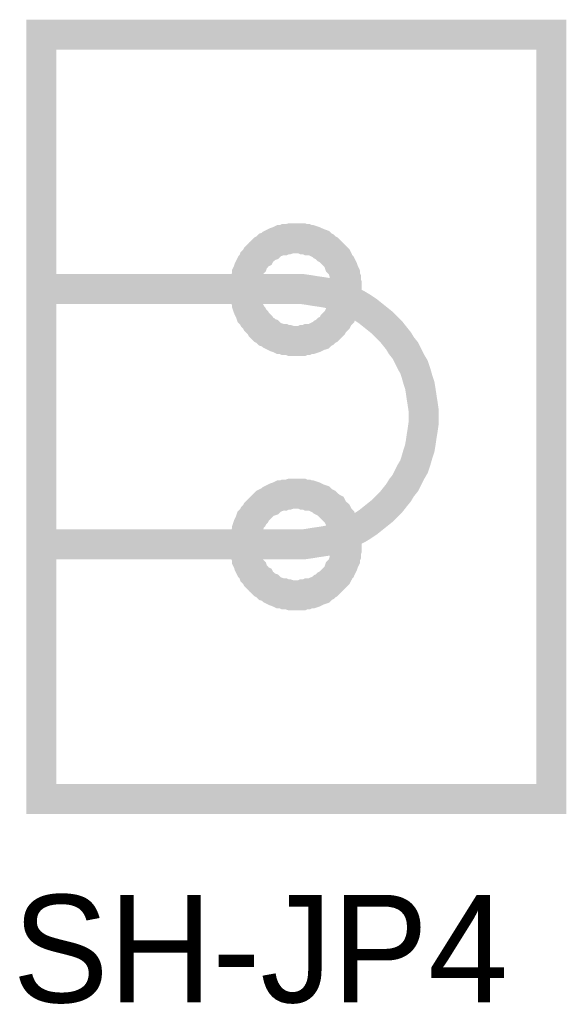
# Model space of a CAD drawing. Header units: inches. Extents: x 0 to 17, y 0 to 11.
# Tile 15 of 39: x 2.2 to 2.4, y 9.4 to 9.8. Entities that reach past the tile are written whole.
import ezdxf

# ---------------------------------------------------------------- set-up
doc = ezdxf.new("R2010")
doc.units = ezdxf.units.IN
doc.header["$MEASUREMENT"] = 0
doc.layers.add('Sheet', color=255, linetype='Continuous')

msp = doc.modelspace()

# ---------------------------------------------------------------- linework, layer by layer
at = {"layer": 'Sheet'}
for points in [[(2.20038, 9.79989, 0.0118, 0.0118, 0), (2.40052, 9.79989, 0.0118, 0.0118, 0), (2.40052, 9.49986, 0.0118, 0.0118, 0), (2.20038, 9.49986, 0.0118, 0.0118, 0), (2.20038, 9.79989, 0.0118, 0.0118, 0)], [(2.20038, 9.79989, 0.0039, 0.0039, 0), (2.20038, 9.49986, 0.0039, 0.0039, 0), (2.40052, 9.49986, 0.0039, 0.0039, 0), (2.40052, 9.79989, 0.0039, 0.0039, 0), (2.20038, 9.79989, 0.0039, 0.0039, 0), (2.20038, 9.79989, 0.0039, 0.0039, 0)]]:
    msp.add_lwpolyline(points, format="xyseb", close=True, dxfattribs=at)
for points in [[(2.28029, 9.70001, 0.0118, 0.0118, 0), (2.28029, 9.70114, 0.0118, 0.0118, 0), (2.28029, 9.70189, 0.0118, 0.0118, 0), (2.28066, 9.70302, 0.0118, 0.0118, 0), (2.28066, 9.70415, 0.0118, 0.0118, 0), (2.28104, 9.70491, 0.0118, 0.0118, 0), (2.28104, 9.70604, 0.0118, 0.0118, 0), (2.28142, 9.70679, 0.0118, 0.0118, 0), (2.28179, 9.70792, 0.0118, 0.0118, 0), (2.28217, 9.70868, 0.0118, 0.0118, 0), (2.28255, 9.70943, 0.0118, 0.0118, 0), (2.2833, 9.71018, 0.0118, 0.0118, 0), (2.28368, 9.71131, 0.0118, 0.0118, 0), (2.28443, 9.71207, 0.0118, 0.0118, 0), (2.28481, 9.71282, 0.0118, 0.0118, 0), (2.28556, 9.71358, 0.0118, 0.0118, 0), (2.28632, 9.71395, 0.0118, 0.0118, 0), (2.28669, 9.71471, 0.0118, 0.0118, 0), (2.28745, 9.71546, 0.0118, 0.0118, 0), (2.2882, 9.71584, 0.0118, 0.0118, 0), (2.28895, 9.71659, 0.0118, 0.0118, 0), (2.29009, 9.71697, 0.0118, 0.0118, 0), (2.29084, 9.71772, 0.0118, 0.0118, 0), (2.29159, 9.7181, 0.0118, 0.0118, 0), (2.29235, 9.71848, 0.0118, 0.0118, 0), (2.29348, 9.71885, 0.0118, 0.0118, 0), (2.29423, 9.71923, 0.0118, 0.0118, 0), (2.29536, 9.71923, 0.0118, 0.0118, 0), (2.29612, 9.71961, 0.0118, 0.0118, 0), (2.29725, 9.71961, 0.0118, 0.0118, 0), (2.29838, 9.71998, 0.0118, 0.0118, 0), (2.29913, 9.71998, 0.0118, 0.0118, 0), (2.30026, 9.71998, 0.0118, 0.0118, 0)], [(2.30026, 9.71998, 0.0118, 0.0118, 0), (2.30026, 9.71998, 0.0118, 0.0118, 0)], [(2.30026, 9.71998, 0.0118, 0.0118, 0), (2.30139, 9.71998, 0.0118, 0.0118, 0), (2.30252, 9.71998, 0.0118, 0.0118, 0), (2.30328, 9.71961, 0.0118, 0.0118, 0), (2.30441, 9.71961, 0.0118, 0.0118, 0), (2.30516, 9.71923, 0.0118, 0.0118, 0), (2.30629, 9.71923, 0.0118, 0.0118, 0), (2.30742, 9.71885, 0.0118, 0.0118, 0), (2.30818, 9.71848, 0.0118, 0.0118, 0), (2.30893, 9.7181, 0.0118, 0.0118, 0), (2.31006, 9.71772, 0.0118, 0.0118, 0), (2.31082, 9.71697, 0.0118, 0.0118, 0), (2.31157, 9.71659, 0.0118, 0.0118, 0), (2.31232, 9.71584, 0.0118, 0.0118, 0), (2.31308, 9.71546, 0.0118, 0.0118, 0), (2.31383, 9.71471, 0.0118, 0.0118, 0), (2.31458, 9.71395, 0.0118, 0.0118, 0), (2.31496, 9.71358, 0.0118, 0.0118, 0), (2.31571, 9.71282, 0.0118, 0.0118, 0), (2.31647, 9.71207, 0.0118, 0.0118, 0), (2.31685, 9.71131, 0.0118, 0.0118, 0), (2.31722, 9.71018, 0.0118, 0.0118, 0), (2.31798, 9.70943, 0.0118, 0.0118, 0), (2.31835, 9.70868, 0.0118, 0.0118, 0), (2.31873, 9.70792, 0.0118, 0.0118, 0), (2.31911, 9.70679, 0.0118, 0.0118, 0), (2.31948, 9.70604, 0.0118, 0.0118, 0), (2.31948, 9.70491, 0.0118, 0.0118, 0), (2.31986, 9.70415, 0.0118, 0.0118, 0), (2.31986, 9.70302, 0.0118, 0.0118, 0), (2.32024, 9.70189, 0.0118, 0.0118, 0), (2.32024, 9.70114, 0.0118, 0.0118, 0), (2.32024, 9.70001, 0.0118, 0.0118, 0)], [(2.28029, 9.70001, 0.0039, 0.0039, 0), (2.28029, 9.70114, 0.0039, 0.0039, 0), (2.28029, 9.70189, 0.0039, 0.0039, 0), (2.28066, 9.70302, 0.0039, 0.0039, 0), (2.28066, 9.70415, 0.0039, 0.0039, 0), (2.28104, 9.70491, 0.0039, 0.0039, 0), (2.28104, 9.70604, 0.0039, 0.0039, 0), (2.28142, 9.70679, 0.0039, 0.0039, 0), (2.28179, 9.70792, 0.0039, 0.0039, 0), (2.28217, 9.70868, 0.0039, 0.0039, 0), (2.28255, 9.70943, 0.0039, 0.0039, 0), (2.2833, 9.71018, 0.0039, 0.0039, 0), (2.28368, 9.71131, 0.0039, 0.0039, 0), (2.28443, 9.71207, 0.0039, 0.0039, 0), (2.28481, 9.71282, 0.0039, 0.0039, 0), (2.28556, 9.71358, 0.0039, 0.0039, 0), (2.28632, 9.71395, 0.0039, 0.0039, 0), (2.28669, 9.71471, 0.0039, 0.0039, 0), (2.28745, 9.71546, 0.0039, 0.0039, 0), (2.2882, 9.71584, 0.0039, 0.0039, 0), (2.28895, 9.71659, 0.0039, 0.0039, 0), (2.29009, 9.71697, 0.0039, 0.0039, 0), (2.29084, 9.71772, 0.0039, 0.0039, 0), (2.29159, 9.7181, 0.0039, 0.0039, 0), (2.29235, 9.71848, 0.0039, 0.0039, 0), (2.29348, 9.71885, 0.0039, 0.0039, 0), (2.29423, 9.71923, 0.0039, 0.0039, 0), (2.29536, 9.71923, 0.0039, 0.0039, 0), (2.29612, 9.71961, 0.0039, 0.0039, 0), (2.29725, 9.71961, 0.0039, 0.0039, 0), (2.29838, 9.71998, 0.0039, 0.0039, 0), (2.29913, 9.71998, 0.0039, 0.0039, 0), (2.30026, 9.71998, 0.0039, 0.0039, 0)], [(2.30026, 9.71998, 0.0039, 0.0039, 0), (2.30026, 9.71998, 0.0039, 0.0039, 0)], [(2.30026, 9.71998, 0.0039, 0.0039, 0), (2.30139, 9.71998, 0.0039, 0.0039, 0), (2.30252, 9.71998, 0.0039, 0.0039, 0), (2.30328, 9.71961, 0.0039, 0.0039, 0), (2.30441, 9.71961, 0.0039, 0.0039, 0), (2.30516, 9.71923, 0.0039, 0.0039, 0), (2.30629, 9.71923, 0.0039, 0.0039, 0), (2.30742, 9.71885, 0.0039, 0.0039, 0), (2.30818, 9.71848, 0.0039, 0.0039, 0), (2.30893, 9.7181, 0.0039, 0.0039, 0), (2.31006, 9.71772, 0.0039, 0.0039, 0), (2.31082, 9.71697, 0.0039, 0.0039, 0), (2.31157, 9.71659, 0.0039, 0.0039, 0), (2.31232, 9.71584, 0.0039, 0.0039, 0), (2.31308, 9.71546, 0.0039, 0.0039, 0), (2.31383, 9.71471, 0.0039, 0.0039, 0), (2.31458, 9.71395, 0.0039, 0.0039, 0), (2.31496, 9.71358, 0.0039, 0.0039, 0), (2.31571, 9.71282, 0.0039, 0.0039, 0), (2.31647, 9.71207, 0.0039, 0.0039, 0), (2.31685, 9.71131, 0.0039, 0.0039, 0), (2.31722, 9.71018, 0.0039, 0.0039, 0), (2.31798, 9.70943, 0.0039, 0.0039, 0), (2.31835, 9.70868, 0.0039, 0.0039, 0), (2.31873, 9.70792, 0.0039, 0.0039, 0), (2.31911, 9.70679, 0.0039, 0.0039, 0), (2.31948, 9.70604, 0.0039, 0.0039, 0), (2.31948, 9.70491, 0.0039, 0.0039, 0), (2.31986, 9.70415, 0.0039, 0.0039, 0), (2.31986, 9.70302, 0.0039, 0.0039, 0), (2.32024, 9.70189, 0.0039, 0.0039, 0), (2.32024, 9.70114, 0.0039, 0.0039, 0), (2.32024, 9.70001, 0.0039, 0.0039, 0)], [(2.30026, 9.70001, 0.0118, 0.0118, 0), (2.20038, 9.70001, 0.0118, 0.0118, 0)], [(2.30026, 9.67965, 0.0118, 0.0118, 0), (2.29913, 9.67965, 0.0118, 0.0118, 0), (2.29838, 9.67965, 0.0118, 0.0118, 0), (2.29725, 9.68003, 0.0118, 0.0118, 0), (2.29612, 9.68003, 0.0118, 0.0118, 0), (2.29536, 9.68041, 0.0118, 0.0118, 0), (2.29423, 9.68041, 0.0118, 0.0118, 0), (2.29348, 9.68078, 0.0118, 0.0118, 0), (2.29235, 9.68116, 0.0118, 0.0118, 0), (2.29159, 9.68154, 0.0118, 0.0118, 0), (2.29084, 9.68191, 0.0118, 0.0118, 0), (2.29009, 9.68267, 0.0118, 0.0118, 0), (2.28895, 9.68305, 0.0118, 0.0118, 0), (2.2882, 9.6838, 0.0118, 0.0118, 0), (2.28745, 9.68418, 0.0118, 0.0118, 0), (2.28669, 9.68493, 0.0118, 0.0118, 0), (2.28632, 9.68568, 0.0118, 0.0118, 0), (2.28556, 9.68644, 0.0118, 0.0118, 0), (2.28481, 9.68719, 0.0118, 0.0118, 0), (2.28443, 9.68795, 0.0118, 0.0118, 0), (2.28368, 9.6887, 0.0118, 0.0118, 0), (2.2833, 9.68945, 0.0118, 0.0118, 0), (2.28255, 9.69021, 0.0118, 0.0118, 0), (2.28217, 9.69134, 0.0118, 0.0118, 0), (2.28179, 9.69209, 0.0118, 0.0118, 0), (2.28142, 9.69285, 0.0118, 0.0118, 0), (2.28104, 9.69398, 0.0118, 0.0118, 0), (2.28104, 9.69473, 0.0118, 0.0118, 0), (2.28066, 9.69586, 0.0118, 0.0118, 0), (2.28066, 9.69699, 0.0118, 0.0118, 0), (2.28029, 9.69775, 0.0118, 0.0118, 0), (2.28029, 9.69888, 0.0118, 0.0118, 0), (2.28029, 9.70001, 0.0118, 0.0118, 0)], [(2.28029, 9.70001, 0.0118, 0.0118, 0), (2.28029, 9.70001, 0.0118, 0.0118, 0)], [(2.32024, 9.70001, 0.0118, 0.0118, 0), (2.32024, 9.69888, 0.0118, 0.0118, 0), (2.32024, 9.69775, 0.0118, 0.0118, 0), (2.31986, 9.69699, 0.0118, 0.0118, 0), (2.31986, 9.69586, 0.0118, 0.0118, 0), (2.31948, 9.69473, 0.0118, 0.0118, 0), (2.31948, 9.69398, 0.0118, 0.0118, 0), (2.31911, 9.69285, 0.0118, 0.0118, 0), (2.31873, 9.69209, 0.0118, 0.0118, 0), (2.31835, 9.69134, 0.0118, 0.0118, 0), (2.31798, 9.69021, 0.0118, 0.0118, 0), (2.31722, 9.68945, 0.0118, 0.0118, 0), (2.31685, 9.6887, 0.0118, 0.0118, 0), (2.31647, 9.68795, 0.0118, 0.0118, 0), (2.31571, 9.68719, 0.0118, 0.0118, 0), (2.31496, 9.68644, 0.0118, 0.0118, 0), (2.31458, 9.68568, 0.0118, 0.0118, 0), (2.31383, 9.68493, 0.0118, 0.0118, 0), (2.31308, 9.68418, 0.0118, 0.0118, 0), (2.31232, 9.6838, 0.0118, 0.0118, 0), (2.31157, 9.68305, 0.0118, 0.0118, 0), (2.31082, 9.68267, 0.0118, 0.0118, 0), (2.31006, 9.68191, 0.0118, 0.0118, 0), (2.30893, 9.68154, 0.0118, 0.0118, 0), (2.30818, 9.68116, 0.0118, 0.0118, 0), (2.30742, 9.68078, 0.0118, 0.0118, 0), (2.30629, 9.68041, 0.0118, 0.0118, 0), (2.30516, 9.68041, 0.0118, 0.0118, 0), (2.30441, 9.68003, 0.0118, 0.0118, 0), (2.30328, 9.68003, 0.0118, 0.0118, 0), (2.30252, 9.67965, 0.0118, 0.0118, 0), (2.30139, 9.67965, 0.0118, 0.0118, 0), (2.30026, 9.67965, 0.0118, 0.0118, 0)], [(2.35039, 9.64988, 0.0118, 0.0118, 0), (2.35039, 9.65252, 0.0118, 0.0118, 0), (2.35001, 9.65515, 0.0118, 0.0118, 0), (2.34964, 9.65742, 0.0118, 0.0118, 0), (2.34926, 9.66005, 0.0118, 0.0118, 0), (2.34888, 9.66231, 0.0118, 0.0118, 0), (2.34813, 9.66458, 0.0118, 0.0118, 0), (2.34737, 9.66721, 0.0118, 0.0118, 0), (2.34662, 9.66948, 0.0118, 0.0118, 0), (2.34549, 9.67136, 0.0118, 0.0118, 0), (2.34436, 9.67362, 0.0118, 0.0118, 0), (2.34323, 9.67588, 0.0118, 0.0118, 0), (2.34172, 9.67777, 0.0118, 0.0118, 0), (2.34059, 9.67965, 0.0118, 0.0118, 0), (2.33908, 9.68154, 0.0118, 0.0118, 0), (2.33758, 9.68342, 0.0118, 0.0118, 0), (2.33569, 9.68531, 0.0118, 0.0118, 0), (2.33418, 9.68681, 0.0118, 0.0118, 0), (2.3323, 9.68832, 0.0118, 0.0118, 0), (2.33041, 9.68983, 0.0118, 0.0118, 0), (2.32853, 9.69134, 0.0118, 0.0118, 0), (2.32627, 9.69285, 0.0118, 0.0118, 0), (2.32438, 9.69398, 0.0118, 0.0118, 0), (2.32212, 9.69511, 0.0118, 0.0118, 0), (2.31986, 9.69586, 0.0118, 0.0118, 0), (2.3176, 9.69699, 0.0118, 0.0118, 0), (2.31534, 9.69775, 0.0118, 0.0118, 0), (2.3127, 9.6985, 0.0118, 0.0118, 0), (2.31044, 9.69888, 0.0118, 0.0118, 0), (2.3078, 9.69925, 0.0118, 0.0118, 0), (2.30554, 9.69963, 0.0118, 0.0118, 0), (2.3029, 9.70001, 0.0118, 0.0118, 0), (2.30026, 9.70001, 0.0118, 0.0118, 0)], [(2.30026, 9.70001, 0.0118, 0.0118, 0), (2.30026, 9.70001, 0.0118, 0.0118, 0), (2.30026, 9.70001, 0.0118, 0.0118, 0), (2.30026, 9.70001, 0.0118, 0.0118, 0), (2.30026, 9.70001, 0.0118, 0.0118, 0), (2.30026, 9.70001, 0.0118, 0.0118, 0), (2.30026, 9.70001, 0.0118, 0.0118, 0), (2.30026, 9.70001, 0.0118, 0.0118, 0), (2.30026, 9.70001, 0.0118, 0.0118, 0), (2.30026, 9.70001, 0.0118, 0.0118, 0), (2.30026, 9.70001, 0.0118, 0.0118, 0), (2.30026, 9.70001, 0.0118, 0.0118, 0), (2.30026, 9.70001, 0.0118, 0.0118, 0), (2.30026, 9.70001, 0.0118, 0.0118, 0), (2.30026, 9.70001, 0.0118, 0.0118, 0), (2.30026, 9.70001, 0.0118, 0.0118, 0), (2.30026, 9.70001, 0.0118, 0.0118, 0), (2.30026, 9.70001, 0.0118, 0.0118, 0), (2.30026, 9.70001, 0.0118, 0.0118, 0), (2.30026, 9.70001, 0.0118, 0.0118, 0), (2.30026, 9.70001, 0.0118, 0.0118, 0), (2.30026, 9.70001, 0.0118, 0.0118, 0), (2.30026, 9.70001, 0.0118, 0.0118, 0), (2.30026, 9.70001, 0.0118, 0.0118, 0), (2.30026, 9.70001, 0.0118, 0.0118, 0), (2.30026, 9.70001, 0.0118, 0.0118, 0), (2.30026, 9.70001, 0.0118, 0.0118, 0), (2.30026, 9.70001, 0.0118, 0.0118, 0), (2.30026, 9.70001, 0.0118, 0.0118, 0), (2.30026, 9.70001, 0.0118, 0.0118, 0), (2.30026, 9.70001, 0.0118, 0.0118, 0), (2.30026, 9.70001, 0.0118, 0.0118, 0), (2.30026, 9.70001, 0.0118, 0.0118, 0)], [(2.32024, 9.70001, 0.0118, 0.0118, 0), (2.32024, 9.70001, 0.0118, 0.0118, 0), (2.32024, 9.70001, 0.0118, 0.0118, 0), (2.32024, 9.70001, 0.0118, 0.0118, 0), (2.32024, 9.70001, 0.0118, 0.0118, 0), (2.32024, 9.70001, 0.0118, 0.0118, 0), (2.32024, 9.70001, 0.0118, 0.0118, 0), (2.32024, 9.70001, 0.0118, 0.0118, 0), (2.32024, 9.70001, 0.0118, 0.0118, 0), (2.32024, 9.70001, 0.0118, 0.0118, 0), (2.32024, 9.70001, 0.0118, 0.0118, 0), (2.32024, 9.70001, 0.0118, 0.0118, 0), (2.32024, 9.70001, 0.0118, 0.0118, 0), (2.32024, 9.70001, 0.0118, 0.0118, 0), (2.32024, 9.70001, 0.0118, 0.0118, 0), (2.32024, 9.70001, 0.0118, 0.0118, 0), (2.32024, 9.70001, 0.0118, 0.0118, 0), (2.32024, 9.70001, 0.0118, 0.0118, 0), (2.32024, 9.70001, 0.0118, 0.0118, 0), (2.32024, 9.70001, 0.0118, 0.0118, 0), (2.32024, 9.70001, 0.0118, 0.0118, 0), (2.32024, 9.70001, 0.0118, 0.0118, 0), (2.32024, 9.70001, 0.0118, 0.0118, 0), (2.32024, 9.70001, 0.0118, 0.0118, 0), (2.32024, 9.70001, 0.0118, 0.0118, 0), (2.32024, 9.70001, 0.0118, 0.0118, 0), (2.32024, 9.70001, 0.0118, 0.0118, 0), (2.32024, 9.70001, 0.0118, 0.0118, 0), (2.32024, 9.70001, 0.0118, 0.0118, 0), (2.32024, 9.70001, 0.0118, 0.0118, 0), (2.32024, 9.70001, 0.0118, 0.0118, 0), (2.32024, 9.70001, 0.0118, 0.0118, 0), (2.32024, 9.70001, 0.0118, 0.0118, 0)], [(2.32024, 9.70001, 0.0118, 0.0118, 0), (2.32024, 9.70001, 0.0118, 0.0118, 0)], [(2.30026, 9.67965, 0.0039, 0.0039, 0), (2.29913, 9.67965, 0.0039, 0.0039, 0), (2.29838, 9.67965, 0.0039, 0.0039, 0), (2.29725, 9.68003, 0.0039, 0.0039, 0), (2.29612, 9.68003, 0.0039, 0.0039, 0), (2.29536, 9.68041, 0.0039, 0.0039, 0), (2.29423, 9.68041, 0.0039, 0.0039, 0), (2.29348, 9.68078, 0.0039, 0.0039, 0), (2.29235, 9.68116, 0.0039, 0.0039, 0), (2.29159, 9.68154, 0.0039, 0.0039, 0), (2.29084, 9.68191, 0.0039, 0.0039, 0), (2.29009, 9.68267, 0.0039, 0.0039, 0), (2.28895, 9.68305, 0.0039, 0.0039, 0), (2.2882, 9.6838, 0.0039, 0.0039, 0), (2.28745, 9.68418, 0.0039, 0.0039, 0), (2.28669, 9.68493, 0.0039, 0.0039, 0), (2.28632, 9.68568, 0.0039, 0.0039, 0), (2.28556, 9.68644, 0.0039, 0.0039, 0), (2.28481, 9.68719, 0.0039, 0.0039, 0), (2.28443, 9.68795, 0.0039, 0.0039, 0), (2.28368, 9.6887, 0.0039, 0.0039, 0), (2.2833, 9.68945, 0.0039, 0.0039, 0), (2.28255, 9.69021, 0.0039, 0.0039, 0), (2.28217, 9.69134, 0.0039, 0.0039, 0), (2.28179, 9.69209, 0.0039, 0.0039, 0), (2.28142, 9.69285, 0.0039, 0.0039, 0), (2.28104, 9.69398, 0.0039, 0.0039, 0), (2.28104, 9.69473, 0.0039, 0.0039, 0), (2.28066, 9.69586, 0.0039, 0.0039, 0), (2.28066, 9.69699, 0.0039, 0.0039, 0), (2.28029, 9.69775, 0.0039, 0.0039, 0), (2.28029, 9.69888, 0.0039, 0.0039, 0), (2.28029, 9.70001, 0.0039, 0.0039, 0)], [(2.28029, 9.70001, 0.0039, 0.0039, 0), (2.28029, 9.70001, 0.0039, 0.0039, 0)], [(2.32024, 9.70001, 0.0039, 0.0039, 0), (2.32024, 9.69888, 0.0039, 0.0039, 0), (2.32024, 9.69775, 0.0039, 0.0039, 0), (2.31986, 9.69699, 0.0039, 0.0039, 0), (2.31986, 9.69586, 0.0039, 0.0039, 0), (2.31948, 9.69473, 0.0039, 0.0039, 0), (2.31948, 9.69398, 0.0039, 0.0039, 0), (2.31911, 9.69285, 0.0039, 0.0039, 0), (2.31873, 9.69209, 0.0039, 0.0039, 0), (2.31835, 9.69134, 0.0039, 0.0039, 0), (2.31798, 9.69021, 0.0039, 0.0039, 0), (2.31722, 9.68945, 0.0039, 0.0039, 0), (2.31685, 9.6887, 0.0039, 0.0039, 0), (2.31647, 9.68795, 0.0039, 0.0039, 0), (2.31571, 9.68719, 0.0039, 0.0039, 0), (2.31496, 9.68644, 0.0039, 0.0039, 0), (2.31458, 9.68568, 0.0039, 0.0039, 0), (2.31383, 9.68493, 0.0039, 0.0039, 0), (2.31308, 9.68418, 0.0039, 0.0039, 0), (2.31232, 9.6838, 0.0039, 0.0039, 0), (2.31157, 9.68305, 0.0039, 0.0039, 0), (2.31082, 9.68267, 0.0039, 0.0039, 0), (2.31006, 9.68191, 0.0039, 0.0039, 0), (2.30893, 9.68154, 0.0039, 0.0039, 0), (2.30818, 9.68116, 0.0039, 0.0039, 0), (2.30742, 9.68078, 0.0039, 0.0039, 0), (2.30629, 9.68041, 0.0039, 0.0039, 0), (2.30516, 9.68041, 0.0039, 0.0039, 0), (2.30441, 9.68003, 0.0039, 0.0039, 0), (2.30328, 9.68003, 0.0039, 0.0039, 0), (2.30252, 9.67965, 0.0039, 0.0039, 0), (2.30139, 9.67965, 0.0039, 0.0039, 0), (2.30026, 9.67965, 0.0039, 0.0039, 0)], [(2.32024, 9.70001, 0.0039, 0.0039, 0), (2.32024, 9.70001, 0.0039, 0.0039, 0), (2.32024, 9.70001, 0.0039, 0.0039, 0), (2.32024, 9.70001, 0.0039, 0.0039, 0), (2.32024, 9.70001, 0.0039, 0.0039, 0), (2.32024, 9.70001, 0.0039, 0.0039, 0), (2.32024, 9.70001, 0.0039, 0.0039, 0), (2.32024, 9.70001, 0.0039, 0.0039, 0), (2.32024, 9.70001, 0.0039, 0.0039, 0), (2.32024, 9.70001, 0.0039, 0.0039, 0), (2.32024, 9.70001, 0.0039, 0.0039, 0), (2.32024, 9.70001, 0.0039, 0.0039, 0), (2.32024, 9.70001, 0.0039, 0.0039, 0), (2.32024, 9.70001, 0.0039, 0.0039, 0), (2.32024, 9.70001, 0.0039, 0.0039, 0), (2.32024, 9.70001, 0.0039, 0.0039, 0), (2.32024, 9.70001, 0.0039, 0.0039, 0), (2.32024, 9.70001, 0.0039, 0.0039, 0), (2.32024, 9.70001, 0.0039, 0.0039, 0), (2.32024, 9.70001, 0.0039, 0.0039, 0), (2.32024, 9.70001, 0.0039, 0.0039, 0), (2.32024, 9.70001, 0.0039, 0.0039, 0), (2.32024, 9.70001, 0.0039, 0.0039, 0), (2.32024, 9.70001, 0.0039, 0.0039, 0), (2.32024, 9.70001, 0.0039, 0.0039, 0), (2.32024, 9.70001, 0.0039, 0.0039, 0), (2.32024, 9.70001, 0.0039, 0.0039, 0), (2.32024, 9.70001, 0.0039, 0.0039, 0), (2.32024, 9.70001, 0.0039, 0.0039, 0), (2.32024, 9.70001, 0.0039, 0.0039, 0), (2.32024, 9.70001, 0.0039, 0.0039, 0), (2.32024, 9.70001, 0.0039, 0.0039, 0), (2.32024, 9.70001, 0.0039, 0.0039, 0)], [(2.32024, 9.70001, 0.0039, 0.0039, 0), (2.32024, 9.70001, 0.0039, 0.0039, 0)], [(2.30026, 9.59975, 0.0118, 0.0118, 0), (2.3029, 9.59975, 0.0118, 0.0118, 0), (2.30554, 9.60012, 0.0118, 0.0118, 0), (2.3078, 9.6005, 0.0118, 0.0118, 0), (2.31044, 9.60088, 0.0118, 0.0118, 0), (2.3127, 9.60125, 0.0118, 0.0118, 0), (2.31534, 9.60201, 0.0118, 0.0118, 0), (2.3176, 9.60276, 0.0118, 0.0118, 0), (2.31986, 9.60389, 0.0118, 0.0118, 0), (2.32212, 9.60465, 0.0118, 0.0118, 0), (2.32438, 9.60578, 0.0118, 0.0118, 0), (2.32627, 9.60691, 0.0118, 0.0118, 0), (2.32853, 9.60842, 0.0118, 0.0118, 0), (2.33041, 9.60992, 0.0118, 0.0118, 0), (2.3323, 9.61143, 0.0118, 0.0118, 0), (2.33418, 9.61294, 0.0118, 0.0118, 0), (2.33569, 9.61445, 0.0118, 0.0118, 0), (2.33758, 9.61633, 0.0118, 0.0118, 0), (2.33908, 9.61822, 0.0118, 0.0118, 0), (2.34059, 9.6201, 0.0118, 0.0118, 0), (2.34172, 9.62198, 0.0118, 0.0118, 0), (2.34323, 9.62387, 0.0118, 0.0118, 0), (2.34436, 9.62613, 0.0118, 0.0118, 0), (2.34549, 9.62839, 0.0118, 0.0118, 0), (2.34662, 9.63028, 0.0118, 0.0118, 0), (2.34737, 9.63254, 0.0118, 0.0118, 0), (2.34813, 9.63518, 0.0118, 0.0118, 0), (2.34888, 9.63744, 0.0118, 0.0118, 0), (2.34926, 9.6397, 0.0118, 0.0118, 0), (2.34964, 9.64234, 0.0118, 0.0118, 0), (2.35001, 9.6446, 0.0118, 0.0118, 0), (2.35039, 9.64724, 0.0118, 0.0118, 0), (2.35039, 9.64988, 0.0118, 0.0118, 0)], [(2.28029, 9.59975, 0.0118, 0.0118, 0), (2.28029, 9.60088, 0.0118, 0.0118, 0), (2.28029, 9.60201, 0.0118, 0.0118, 0), (2.28066, 9.60276, 0.0118, 0.0118, 0), (2.28066, 9.60389, 0.0118, 0.0118, 0), (2.28104, 9.60465, 0.0118, 0.0118, 0), (2.28104, 9.60578, 0.0118, 0.0118, 0), (2.28142, 9.60691, 0.0118, 0.0118, 0), (2.28179, 9.60766, 0.0118, 0.0118, 0), (2.28217, 9.60842, 0.0118, 0.0118, 0), (2.28255, 9.60955, 0.0118, 0.0118, 0), (2.2833, 9.6103, 0.0118, 0.0118, 0), (2.28368, 9.61105, 0.0118, 0.0118, 0), (2.28443, 9.61181, 0.0118, 0.0118, 0), (2.28481, 9.61256, 0.0118, 0.0118, 0), (2.28556, 9.61332, 0.0118, 0.0118, 0), (2.28632, 9.61407, 0.0118, 0.0118, 0), (2.28669, 9.61445, 0.0118, 0.0118, 0), (2.28745, 9.6152, 0.0118, 0.0118, 0), (2.2882, 9.61595, 0.0118, 0.0118, 0), (2.28895, 9.61633, 0.0118, 0.0118, 0), (2.29009, 9.61671, 0.0118, 0.0118, 0), (2.29084, 9.61746, 0.0118, 0.0118, 0), (2.29159, 9.61784, 0.0118, 0.0118, 0), (2.29235, 9.61822, 0.0118, 0.0118, 0), (2.29348, 9.61859, 0.0118, 0.0118, 0), (2.29423, 9.61897, 0.0118, 0.0118, 0), (2.29536, 9.61897, 0.0118, 0.0118, 0), (2.29612, 9.61935, 0.0118, 0.0118, 0), (2.29725, 9.61935, 0.0118, 0.0118, 0), (2.29838, 9.61972, 0.0118, 0.0118, 0), (2.29913, 9.61972, 0.0118, 0.0118, 0), (2.30026, 9.61972, 0.0118, 0.0118, 0)], [(2.30026, 9.61972, 0.0118, 0.0118, 0), (2.30026, 9.61972, 0.0118, 0.0118, 0)], [(2.30026, 9.61972, 0.0118, 0.0118, 0), (2.30139, 9.61972, 0.0118, 0.0118, 0), (2.30252, 9.61972, 0.0118, 0.0118, 0), (2.30328, 9.61935, 0.0118, 0.0118, 0), (2.30441, 9.61935, 0.0118, 0.0118, 0), (2.30516, 9.61897, 0.0118, 0.0118, 0), (2.30629, 9.61897, 0.0118, 0.0118, 0), (2.30742, 9.61859, 0.0118, 0.0118, 0), (2.30818, 9.61822, 0.0118, 0.0118, 0), (2.30893, 9.61784, 0.0118, 0.0118, 0), (2.31006, 9.61746, 0.0118, 0.0118, 0), (2.31082, 9.61671, 0.0118, 0.0118, 0), (2.31157, 9.61633, 0.0118, 0.0118, 0), (2.31232, 9.61595, 0.0118, 0.0118, 0), (2.31308, 9.6152, 0.0118, 0.0118, 0), (2.31383, 9.61445, 0.0118, 0.0118, 0), (2.31458, 9.61407, 0.0118, 0.0118, 0), (2.31496, 9.61332, 0.0118, 0.0118, 0), (2.31571, 9.61256, 0.0118, 0.0118, 0), (2.31647, 9.61181, 0.0118, 0.0118, 0), (2.31685, 9.61105, 0.0118, 0.0118, 0), (2.31722, 9.6103, 0.0118, 0.0118, 0), (2.31798, 9.60955, 0.0118, 0.0118, 0), (2.31835, 9.60842, 0.0118, 0.0118, 0), (2.31873, 9.60766, 0.0118, 0.0118, 0), (2.31911, 9.60691, 0.0118, 0.0118, 0), (2.31948, 9.60578, 0.0118, 0.0118, 0), (2.31948, 9.60465, 0.0118, 0.0118, 0), (2.31986, 9.60389, 0.0118, 0.0118, 0), (2.31986, 9.60276, 0.0118, 0.0118, 0), (2.32024, 9.60201, 0.0118, 0.0118, 0), (2.32024, 9.60088, 0.0118, 0.0118, 0), (2.32024, 9.59975, 0.0118, 0.0118, 0)], [(2.28029, 9.59975, 0.0039, 0.0039, 0), (2.28029, 9.60088, 0.0039, 0.0039, 0), (2.28029, 9.60201, 0.0039, 0.0039, 0), (2.28066, 9.60276, 0.0039, 0.0039, 0), (2.28066, 9.60389, 0.0039, 0.0039, 0), (2.28104, 9.60465, 0.0039, 0.0039, 0), (2.28104, 9.60578, 0.0039, 0.0039, 0), (2.28142, 9.60691, 0.0039, 0.0039, 0), (2.28179, 9.60766, 0.0039, 0.0039, 0), (2.28217, 9.60842, 0.0039, 0.0039, 0), (2.28255, 9.60955, 0.0039, 0.0039, 0), (2.2833, 9.6103, 0.0039, 0.0039, 0), (2.28368, 9.61105, 0.0039, 0.0039, 0), (2.28443, 9.61181, 0.0039, 0.0039, 0), (2.28481, 9.61256, 0.0039, 0.0039, 0), (2.28556, 9.61332, 0.0039, 0.0039, 0), (2.28632, 9.61407, 0.0039, 0.0039, 0), (2.28669, 9.61445, 0.0039, 0.0039, 0), (2.28745, 9.6152, 0.0039, 0.0039, 0), (2.2882, 9.61595, 0.0039, 0.0039, 0), (2.28895, 9.61633, 0.0039, 0.0039, 0), (2.29009, 9.61671, 0.0039, 0.0039, 0), (2.29084, 9.61746, 0.0039, 0.0039, 0), (2.29159, 9.61784, 0.0039, 0.0039, 0), (2.29235, 9.61822, 0.0039, 0.0039, 0), (2.29348, 9.61859, 0.0039, 0.0039, 0), (2.29423, 9.61897, 0.0039, 0.0039, 0), (2.29536, 9.61897, 0.0039, 0.0039, 0), (2.29612, 9.61935, 0.0039, 0.0039, 0), (2.29725, 9.61935, 0.0039, 0.0039, 0), (2.29838, 9.61972, 0.0039, 0.0039, 0), (2.29913, 9.61972, 0.0039, 0.0039, 0), (2.30026, 9.61972, 0.0039, 0.0039, 0)], [(2.30026, 9.61972, 0.0039, 0.0039, 0), (2.30026, 9.61972, 0.0039, 0.0039, 0)], [(2.30026, 9.61972, 0.0039, 0.0039, 0), (2.30139, 9.61972, 0.0039, 0.0039, 0), (2.30252, 9.61972, 0.0039, 0.0039, 0), (2.30328, 9.61935, 0.0039, 0.0039, 0), (2.30441, 9.61935, 0.0039, 0.0039, 0), (2.30516, 9.61897, 0.0039, 0.0039, 0), (2.30629, 9.61897, 0.0039, 0.0039, 0), (2.30742, 9.61859, 0.0039, 0.0039, 0), (2.30818, 9.61822, 0.0039, 0.0039, 0), (2.30893, 9.61784, 0.0039, 0.0039, 0), (2.31006, 9.61746, 0.0039, 0.0039, 0), (2.31082, 9.61671, 0.0039, 0.0039, 0), (2.31157, 9.61633, 0.0039, 0.0039, 0), (2.31232, 9.61595, 0.0039, 0.0039, 0), (2.31308, 9.6152, 0.0039, 0.0039, 0), (2.31383, 9.61445, 0.0039, 0.0039, 0), (2.31458, 9.61407, 0.0039, 0.0039, 0), (2.31496, 9.61332, 0.0039, 0.0039, 0), (2.31571, 9.61256, 0.0039, 0.0039, 0), (2.31647, 9.61181, 0.0039, 0.0039, 0), (2.31685, 9.61105, 0.0039, 0.0039, 0), (2.31722, 9.6103, 0.0039, 0.0039, 0), (2.31798, 9.60955, 0.0039, 0.0039, 0), (2.31835, 9.60842, 0.0039, 0.0039, 0), (2.31873, 9.60766, 0.0039, 0.0039, 0), (2.31911, 9.60691, 0.0039, 0.0039, 0), (2.31948, 9.60578, 0.0039, 0.0039, 0), (2.31948, 9.60465, 0.0039, 0.0039, 0), (2.31986, 9.60389, 0.0039, 0.0039, 0), (2.31986, 9.60276, 0.0039, 0.0039, 0), (2.32024, 9.60201, 0.0039, 0.0039, 0), (2.32024, 9.60088, 0.0039, 0.0039, 0), (2.32024, 9.59975, 0.0039, 0.0039, 0)], [(2.30026, 9.59975, 0.0118, 0.0118, 0), (2.20038, 9.59975, 0.0118, 0.0118, 0)], [(2.30026, 9.57977, 0.0118, 0.0118, 0), (2.29913, 9.57977, 0.0118, 0.0118, 0), (2.29838, 9.57977, 0.0118, 0.0118, 0), (2.29725, 9.58015, 0.0118, 0.0118, 0), (2.29612, 9.58015, 0.0118, 0.0118, 0), (2.29536, 9.58052, 0.0118, 0.0118, 0), (2.29423, 9.58052, 0.0118, 0.0118, 0), (2.29348, 9.5809, 0.0118, 0.0118, 0), (2.29235, 9.58128, 0.0118, 0.0118, 0), (2.29159, 9.58165, 0.0118, 0.0118, 0), (2.29084, 9.58203, 0.0118, 0.0118, 0), (2.29009, 9.58279, 0.0118, 0.0118, 0), (2.28895, 9.58316, 0.0118, 0.0118, 0), (2.2882, 9.58392, 0.0118, 0.0118, 0), (2.28745, 9.58429, 0.0118, 0.0118, 0), (2.28669, 9.58505, 0.0118, 0.0118, 0), (2.28632, 9.5858, 0.0118, 0.0118, 0), (2.28556, 9.58618, 0.0118, 0.0118, 0), (2.28481, 9.58693, 0.0118, 0.0118, 0), (2.28443, 9.58769, 0.0118, 0.0118, 0), (2.28368, 9.58844, 0.0118, 0.0118, 0), (2.2833, 9.58957, 0.0118, 0.0118, 0), (2.28255, 9.59032, 0.0118, 0.0118, 0), (2.28217, 9.59108, 0.0118, 0.0118, 0), (2.28179, 9.59183, 0.0118, 0.0118, 0), (2.28142, 9.59296, 0.0118, 0.0118, 0), (2.28104, 9.59372, 0.0118, 0.0118, 0), (2.28104, 9.59485, 0.0118, 0.0118, 0), (2.28066, 9.5956, 0.0118, 0.0118, 0), (2.28066, 9.59673, 0.0118, 0.0118, 0), (2.28029, 9.59786, 0.0118, 0.0118, 0), (2.28029, 9.59862, 0.0118, 0.0118, 0), (2.28029, 9.59975, 0.0118, 0.0118, 0)], [(2.28029, 9.59975, 0.0118, 0.0118, 0), (2.28029, 9.59975, 0.0118, 0.0118, 0)], [(2.32024, 9.59975, 0.0118, 0.0118, 0), (2.32024, 9.59862, 0.0118, 0.0118, 0), (2.32024, 9.59786, 0.0118, 0.0118, 0), (2.31986, 9.59673, 0.0118, 0.0118, 0), (2.31986, 9.5956, 0.0118, 0.0118, 0), (2.31948, 9.59485, 0.0118, 0.0118, 0), (2.31948, 9.59372, 0.0118, 0.0118, 0), (2.31911, 9.59296, 0.0118, 0.0118, 0), (2.31873, 9.59183, 0.0118, 0.0118, 0), (2.31835, 9.59108, 0.0118, 0.0118, 0), (2.31798, 9.59032, 0.0118, 0.0118, 0), (2.31722, 9.58957, 0.0118, 0.0118, 0), (2.31685, 9.58844, 0.0118, 0.0118, 0), (2.31647, 9.58769, 0.0118, 0.0118, 0), (2.31571, 9.58693, 0.0118, 0.0118, 0), (2.31496, 9.58618, 0.0118, 0.0118, 0), (2.31458, 9.5858, 0.0118, 0.0118, 0), (2.31383, 9.58505, 0.0118, 0.0118, 0), (2.31308, 9.58429, 0.0118, 0.0118, 0), (2.31232, 9.58392, 0.0118, 0.0118, 0), (2.31157, 9.58316, 0.0118, 0.0118, 0), (2.31082, 9.58279, 0.0118, 0.0118, 0), (2.31006, 9.58203, 0.0118, 0.0118, 0), (2.30893, 9.58165, 0.0118, 0.0118, 0), (2.30818, 9.58128, 0.0118, 0.0118, 0), (2.30742, 9.5809, 0.0118, 0.0118, 0), (2.30629, 9.58052, 0.0118, 0.0118, 0), (2.30516, 9.58052, 0.0118, 0.0118, 0), (2.30441, 9.58015, 0.0118, 0.0118, 0), (2.30328, 9.58015, 0.0118, 0.0118, 0), (2.30252, 9.57977, 0.0118, 0.0118, 0), (2.30139, 9.57977, 0.0118, 0.0118, 0), (2.30026, 9.57977, 0.0118, 0.0118, 0)], [(2.32024, 9.59975, 0.0118, 0.0118, 0), (2.32024, 9.59975, 0.0118, 0.0118, 0), (2.32024, 9.59975, 0.0118, 0.0118, 0), (2.32024, 9.59975, 0.0118, 0.0118, 0), (2.32024, 9.59975, 0.0118, 0.0118, 0), (2.32024, 9.59975, 0.0118, 0.0118, 0), (2.32024, 9.59975, 0.0118, 0.0118, 0), (2.32024, 9.59975, 0.0118, 0.0118, 0), (2.32024, 9.59975, 0.0118, 0.0118, 0), (2.32024, 9.59975, 0.0118, 0.0118, 0), (2.32024, 9.59975, 0.0118, 0.0118, 0), (2.32024, 9.59975, 0.0118, 0.0118, 0), (2.32024, 9.59975, 0.0118, 0.0118, 0), (2.32024, 9.59975, 0.0118, 0.0118, 0), (2.32024, 9.59975, 0.0118, 0.0118, 0), (2.32024, 9.59975, 0.0118, 0.0118, 0), (2.32024, 9.59975, 0.0118, 0.0118, 0), (2.32024, 9.59975, 0.0118, 0.0118, 0), (2.32024, 9.59975, 0.0118, 0.0118, 0), (2.32024, 9.59975, 0.0118, 0.0118, 0), (2.32024, 9.59975, 0.0118, 0.0118, 0), (2.32024, 9.59975, 0.0118, 0.0118, 0), (2.32024, 9.59975, 0.0118, 0.0118, 0), (2.32024, 9.59975, 0.0118, 0.0118, 0), (2.32024, 9.59975, 0.0118, 0.0118, 0), (2.32024, 9.59975, 0.0118, 0.0118, 0), (2.32024, 9.59975, 0.0118, 0.0118, 0), (2.32024, 9.59975, 0.0118, 0.0118, 0), (2.32024, 9.59975, 0.0118, 0.0118, 0), (2.32024, 9.59975, 0.0118, 0.0118, 0), (2.32024, 9.59975, 0.0118, 0.0118, 0), (2.32024, 9.59975, 0.0118, 0.0118, 0), (2.32024, 9.59975, 0.0118, 0.0118, 0)], [(2.32024, 9.59975, 0.0118, 0.0118, 0), (2.32024, 9.59975, 0.0118, 0.0118, 0)], [(2.30026, 9.57977, 0.0039, 0.0039, 0), (2.29913, 9.57977, 0.0039, 0.0039, 0), (2.29838, 9.57977, 0.0039, 0.0039, 0), (2.29725, 9.58015, 0.0039, 0.0039, 0), (2.29612, 9.58015, 0.0039, 0.0039, 0), (2.29536, 9.58052, 0.0039, 0.0039, 0), (2.29423, 9.58052, 0.0039, 0.0039, 0), (2.29348, 9.5809, 0.0039, 0.0039, 0), (2.29235, 9.58128, 0.0039, 0.0039, 0), (2.29159, 9.58165, 0.0039, 0.0039, 0), (2.29084, 9.58203, 0.0039, 0.0039, 0), (2.29009, 9.58279, 0.0039, 0.0039, 0), (2.28895, 9.58316, 0.0039, 0.0039, 0), (2.2882, 9.58392, 0.0039, 0.0039, 0), (2.28745, 9.58429, 0.0039, 0.0039, 0), (2.28669, 9.58505, 0.0039, 0.0039, 0), (2.28632, 9.5858, 0.0039, 0.0039, 0), (2.28556, 9.58618, 0.0039, 0.0039, 0), (2.28481, 9.58693, 0.0039, 0.0039, 0), (2.28443, 9.58769, 0.0039, 0.0039, 0), (2.28368, 9.58844, 0.0039, 0.0039, 0), (2.2833, 9.58957, 0.0039, 0.0039, 0), (2.28255, 9.59032, 0.0039, 0.0039, 0), (2.28217, 9.59108, 0.0039, 0.0039, 0), (2.28179, 9.59183, 0.0039, 0.0039, 0), (2.28142, 9.59296, 0.0039, 0.0039, 0), (2.28104, 9.59372, 0.0039, 0.0039, 0), (2.28104, 9.59485, 0.0039, 0.0039, 0), (2.28066, 9.5956, 0.0039, 0.0039, 0), (2.28066, 9.59673, 0.0039, 0.0039, 0), (2.28029, 9.59786, 0.0039, 0.0039, 0), (2.28029, 9.59862, 0.0039, 0.0039, 0), (2.28029, 9.59975, 0.0039, 0.0039, 0)], [(2.28029, 9.59975, 0.0039, 0.0039, 0), (2.28029, 9.59975, 0.0039, 0.0039, 0)], [(2.32024, 9.59975, 0.0039, 0.0039, 0), (2.32024, 9.59862, 0.0039, 0.0039, 0), (2.32024, 9.59786, 0.0039, 0.0039, 0), (2.31986, 9.59673, 0.0039, 0.0039, 0), (2.31986, 9.5956, 0.0039, 0.0039, 0), (2.31948, 9.59485, 0.0039, 0.0039, 0), (2.31948, 9.59372, 0.0039, 0.0039, 0), (2.31911, 9.59296, 0.0039, 0.0039, 0), (2.31873, 9.59183, 0.0039, 0.0039, 0), (2.31835, 9.59108, 0.0039, 0.0039, 0), (2.31798, 9.59032, 0.0039, 0.0039, 0), (2.31722, 9.58957, 0.0039, 0.0039, 0), (2.31685, 9.58844, 0.0039, 0.0039, 0), (2.31647, 9.58769, 0.0039, 0.0039, 0), (2.31571, 9.58693, 0.0039, 0.0039, 0), (2.31496, 9.58618, 0.0039, 0.0039, 0), (2.31458, 9.5858, 0.0039, 0.0039, 0), (2.31383, 9.58505, 0.0039, 0.0039, 0), (2.31308, 9.58429, 0.0039, 0.0039, 0), (2.31232, 9.58392, 0.0039, 0.0039, 0), (2.31157, 9.58316, 0.0039, 0.0039, 0), (2.31082, 9.58279, 0.0039, 0.0039, 0), (2.31006, 9.58203, 0.0039, 0.0039, 0), (2.30893, 9.58165, 0.0039, 0.0039, 0), (2.30818, 9.58128, 0.0039, 0.0039, 0), (2.30742, 9.5809, 0.0039, 0.0039, 0), (2.30629, 9.58052, 0.0039, 0.0039, 0), (2.30516, 9.58052, 0.0039, 0.0039, 0), (2.30441, 9.58015, 0.0039, 0.0039, 0), (2.30328, 9.58015, 0.0039, 0.0039, 0), (2.30252, 9.57977, 0.0039, 0.0039, 0), (2.30139, 9.57977, 0.0039, 0.0039, 0), (2.30026, 9.57977, 0.0039, 0.0039, 0)], [(2.32024, 9.59975, 0.0039, 0.0039, 0), (2.32024, 9.59975, 0.0039, 0.0039, 0), (2.32024, 9.59975, 0.0039, 0.0039, 0), (2.32024, 9.59975, 0.0039, 0.0039, 0), (2.32024, 9.59975, 0.0039, 0.0039, 0), (2.32024, 9.59975, 0.0039, 0.0039, 0), (2.32024, 9.59975, 0.0039, 0.0039, 0), (2.32024, 9.59975, 0.0039, 0.0039, 0), (2.32024, 9.59975, 0.0039, 0.0039, 0), (2.32024, 9.59975, 0.0039, 0.0039, 0), (2.32024, 9.59975, 0.0039, 0.0039, 0), (2.32024, 9.59975, 0.0039, 0.0039, 0), (2.32024, 9.59975, 0.0039, 0.0039, 0), (2.32024, 9.59975, 0.0039, 0.0039, 0), (2.32024, 9.59975, 0.0039, 0.0039, 0), (2.32024, 9.59975, 0.0039, 0.0039, 0), (2.32024, 9.59975, 0.0039, 0.0039, 0), (2.32024, 9.59975, 0.0039, 0.0039, 0), (2.32024, 9.59975, 0.0039, 0.0039, 0), (2.32024, 9.59975, 0.0039, 0.0039, 0), (2.32024, 9.59975, 0.0039, 0.0039, 0), (2.32024, 9.59975, 0.0039, 0.0039, 0), (2.32024, 9.59975, 0.0039, 0.0039, 0), (2.32024, 9.59975, 0.0039, 0.0039, 0), (2.32024, 9.59975, 0.0039, 0.0039, 0), (2.32024, 9.59975, 0.0039, 0.0039, 0), (2.32024, 9.59975, 0.0039, 0.0039, 0), (2.32024, 9.59975, 0.0039, 0.0039, 0), (2.32024, 9.59975, 0.0039, 0.0039, 0), (2.32024, 9.59975, 0.0039, 0.0039, 0), (2.32024, 9.59975, 0.0039, 0.0039, 0), (2.32024, 9.59975, 0.0039, 0.0039, 0), (2.32024, 9.59975, 0.0039, 0.0039, 0)], [(2.32024, 9.59975, 0.0039, 0.0039, 0), (2.32024, 9.59975, 0.0039, 0.0039, 0)]]:
    msp.add_lwpolyline(points, format="xyseb", dxfattribs=at)

# ---------------------------------------------------------------- texts
msp.add_text('SH-JP4', height=0.042215, dxfattribs=at).set_placement((2.18907, 9.41996))

doc.saveas('drawing.dxf')
